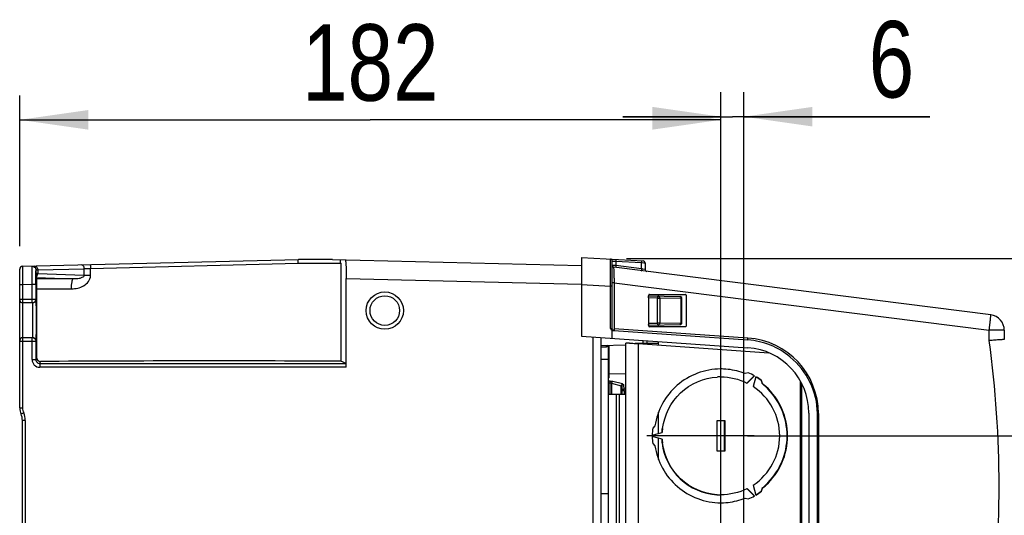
# Model space of a CAD drawing. Header units: inches. Extents: x 0 to 117, y 0 to 83.
# Tile 55 of 57: x 47.61 to 57.67, y 69.57 to 74.63. Entities that reach past the tile are written whole.
import ezdxf

# ---------------------------------------------------------------- set-up
doc = ezdxf.new("R2010")
doc.units = ezdxf.units.IN
doc.header["$LTSCALE"] = 6.431102
doc.header["$MEASUREMENT"] = 0
doc.linetypes.add('PHANTOM', pattern=[0.8, 0.45, -0.05, 0.1, -0.05, 0.1, -0.05])
doc.layers.get('0').update_dxf_attribs({"linetype": 'CONTINUOUS'})
doc.layers.add('DEFAULT_3', color=7, linetype='PHANTOM')
doc.styles.get("Standard").update_dxf_attribs({"font": 'txt', "width": 0.8})
doc.dimstyles.new('DIMSTYLE_1', dxfattribs={"dimtxt": 0.78125, "dimasz": 0.7, "dimexe": 0.18, "dimexo": 0.0625, "dimgap": 0.09, "dimtad": 1, "dimdec": 0, "dimzin": 4, "dimdsep": 46, "dimtxsty": 'STANDARD', "dimblk": '_FILLED', "dimblk1": '_FILLED', "dimblk2": '_FILLED', "dimcen": 0.09, "dimadec": 0, "dimazin": 0, "dimtfac": 1, "dimtdec": 0, "dimtofl": 0, "dimtmove": 0, "dimatfit": 3, "dimldrblk": '_FILLED', "dimfxl": 1, "dimtolj": 1, "dimtzin": 4, "dimarcsym": 0})

# ---------------------------------------------------------------- blocks, each defined once
blk = doc.blocks.new('_FILLED')
at = {"color": 0, "linetype": 'BYBLOCK'}
blk.add_solid([(0, 0), (-1, 0.143), (-1, -0.143)], dxfattribs=at)
blk = doc.blocks.new('*D2')
at = {"color": 7, "linetype": 'CONTINUOUS'}
for p, q in [((54.775, 70.853), (54.775, 73.893)), ((55.01, 67.625), (55.01, 73.893)), ((54.775, 73.643), (53.775, 73.643)), ((53.775, 73.643), (54.893, 73.643)), ((56.909, 73.643), (54.893, 73.643)), ((55.01, 73.643), (56.909, 73.643))]:
    blk.add_line(p, q, dxfattribs=at)
at = {"color": 7, "linetype": 'CONTINUOUS', "xscale": 0.7, "yscale": 0.7, "zscale": 0.7}
blk.add_blockref('_FILLED', (54.775, 73.643), dxfattribs=at)
at = {"color": 7, "linetype": 'CONTINUOUS', "xscale": 0.7, "yscale": 0.7, "zscale": 0.7, "rotation": 180}
blk.add_blockref('_FILLED', (55.01, 73.643), dxfattribs=at)
at = {"color": 7, "linetype": 'CONTINUOUS', "insert": (56.284, 74.62), "char_height": 0.781, "width": 0.625, "attachment_point": 1, "line_spacing_factor": 0.9}
blk.add_mtext('6', dxfattribs=at)
blk = doc.blocks.new('*D3')
at = {"color": 7, "linetype": 'CONTINUOUS'}
for p, q in [((47.615, 72.319), (47.615, 73.861)), ((54.775, 64.633), (54.775, 73.861)), ((47.615, 73.611), (51.195, 73.611)), ((54.775, 73.611), (51.195, 73.611))]:
    blk.add_line(p, q, dxfattribs=at)
at = {"color": 7, "linetype": 'CONTINUOUS', "xscale": 0.7, "yscale": 0.7, "zscale": 0.7, "rotation": 180}
blk.add_blockref('_FILLED', (47.615, 73.611), dxfattribs=at)
at = {"color": 7, "linetype": 'CONTINUOUS', "xscale": 0.7, "yscale": 0.7, "zscale": 0.7}
blk.add_blockref('_FILLED', (54.775, 73.611), dxfattribs=at)
at = {"color": 7, "linetype": 'CONTINUOUS', "insert": (51.195, 74.587), "char_height": 0.7812, "width": 1.875, "attachment_point": 2, "line_spacing_factor": 0.9}
blk.add_mtext('182', dxfattribs=at)
blk = doc.blocks.new('*D4')
at = {"color": 7, "linetype": 'CONTINUOUS'}
for p, q in [((60.274, 71.29), (60.274, 74.233)), ((53.811, 72.196), (60.524, 72.196)), ((60.274, 72.196), (60.274, 71.29)), ((60.274, 70.383), (60.274, 71.29)), ((55.048, 70.383), (60.524, 70.383))]:
    blk.add_line(p, q, dxfattribs=at)
at = {"color": 7, "linetype": 'CONTINUOUS', "xscale": 0.7, "yscale": 0.7, "zscale": 0.7}
for p, rotation in [((60.274, 72.196), 90), ((60.274, 70.383), 270)]:
    blk.add_blockref('_FILLED', p, dxfattribs=dict(at, rotation=rotation))
at = {"color": 7, "linetype": 'CONTINUOUS', "insert": (59.297, 72.983), "char_height": 0.7812, "width": 1.25, "attachment_point": 1, "rotation": 90, "line_spacing_factor": 0.9}
blk.add_mtext('46', dxfattribs=at)
blk = doc.blocks.new('*D5')
at = {"color": 7, "linetype": 'CONTINUOUS'}
for p, q in [((61.946, 69.576), (61.946, 72.222)), ((55.048, 70.383), (62.196, 70.383)), ((61.946, 70.383), (61.946, 69.576)), ((61.946, 68.769), (61.946, 69.576)), ((55.048, 68.769), (62.196, 68.769))]:
    blk.add_line(p, q, dxfattribs=at)
at = {"color": 7, "linetype": 'CONTINUOUS', "xscale": 0.7, "yscale": 0.7, "zscale": 0.7}
for p, rotation in [((61.946, 70.383), 90), ((61.946, 68.769), 270)]:
    blk.add_blockref('_FILLED', p, dxfattribs=dict(at, rotation=rotation))
at = {"color": 7, "linetype": 'CONTINUOUS', "insert": (60.97, 70.972), "char_height": 0.7812, "width": 1.25, "attachment_point": 1, "rotation": 90, "line_spacing_factor": 0.9}
blk.add_mtext('41', dxfattribs=at)
blk = doc.blocks.new('*D6')
at = {"color": 7, "linetype": 'CONTINUOUS'}
for p, q in [((63.754, 68.769), (63.754, 71.136)), ((63.754, 71.136), (63.754, 68.119)), ((55.048, 68.769), (64.004, 68.769)), ((63.754, 66.47), (63.754, 68.119)), ((55.284, 67.47), (64.004, 67.47)), ((63.754, 67.47), (63.754, 66.47))]:
    blk.add_line(p, q, dxfattribs=at)
at = {"color": 7, "linetype": 'CONTINUOUS', "xscale": 0.7, "yscale": 0.7, "zscale": 0.7}
for p, rotation in [((63.754, 68.769), 270), ((63.754, 67.47), 90)]:
    blk.add_blockref('_FILLED', p, dxfattribs=dict(at, rotation=rotation))
at = {"color": 7, "linetype": 'CONTINUOUS', "insert": (62.778, 69.886), "char_height": 0.7812, "width": 1.25, "attachment_point": 1, "rotation": 90, "line_spacing_factor": 0.9}
blk.add_mtext('33', dxfattribs=at)
blk = doc.blocks.new('*D7')
at = {"color": 7, "linetype": 'CONTINUOUS'}
for p, q in [((65.343, 67.47), (65.343, 70.011)), ((65.343, 70.011), (65.343, 66.82)), ((55.284, 67.47), (65.593, 67.47)), ((65.343, 65.171), (65.343, 66.82)), ((55.048, 66.171), (65.593, 66.171)), ((65.343, 66.171), (65.343, 65.171))]:
    blk.add_line(p, q, dxfattribs=at)
at = {"color": 7, "linetype": 'CONTINUOUS', "xscale": 0.7, "yscale": 0.7, "zscale": 0.7}
for p, rotation in [((65.343, 67.47), 270), ((65.343, 66.171), 90)]:
    blk.add_blockref('_FILLED', p, dxfattribs=dict(at, rotation=rotation))
at = {"color": 7, "linetype": 'CONTINUOUS', "insert": (64.366, 68.761), "char_height": 0.7812, "width": 1.25, "attachment_point": 1, "rotation": 90, "line_spacing_factor": 0.9}
blk.add_mtext('33', dxfattribs=at)

msp = doc.modelspace()

# ---------------------------------------------------------------- linework, layer by layer
at = {"color": 7, "linetype": 'CONTINUOUS'}
for p, q in [((53.3502, 72.2041), (53.3502, 71.4029)), ((53.3502, 72.2041), (53.982, 72.171)), ((47.6436, 72.1155), (50.4615, 72.1844)), ((47.6436, 72.1155), (47.6443, 71.9265)), ((47.7994, 72.0792), (48.2742, 72.0908)), ((48.2728, 72.0219), (48.2742, 72.0908)), ((48.3378, 72.0193), (48.3394, 72.094)), ((48.3394, 72.094), (50.4579, 72.1461)), ((50.4579, 72.1461), (50.8924, 72.146)), ((50.8074, 72.1844), (50.4615, 72.1844)), ((50.8074, 72.1844), (53.3502, 72.1222)), ((50.8924, 72.146), (50.894, 71.1457)), ((53.6474, 72.187), (53.6473, 72.1885)), ((53.6477, 72.1179), (53.6477, 72.136)), ((53.6477, 72.0753), (53.6477, 72.1179)), ((53.666, 71.4779), (53.666, 72.1689)), ((53.666, 72.1689), (53.7026, 72.166)), ((53.666, 72.1134), (53.6693, 72.1134)), ((53.7026, 72.1219), (53.6665, 72.1242)), ((57.5313, 71.6186), (53.6832, 72.1047)), ((53.6832, 72.1038), (53.6832, 72.1047)), ((53.6835, 72.0746), (53.6832, 72.1038)), ((53.7026, 72.166), (53.7026, 72.1219)), ((53.7026, 72.166), (53.964, 72.1523)), ((53.964, 72.0889), (53.7026, 72.1219)), ((53.964, 72.0889), (53.964, 72.1523)), ((53.964, 72.1523), (53.9877, 72.1517)), ((53.9877, 72.1517), (54, 72.1513)), ((54.0006, 72.1513), (54.0006, 72.0819)), ((47.6148, 70.6695), (47.6148, 72.086)), ((47.7816, 72.0417), (47.7816, 72.0769)), ((47.7816, 72.0417), (47.7822, 72.0051)), ((47.7822, 72.0051), (47.7825, 71.9997)), ((47.7825, 71.9997), (47.7865, 71.9876)), ((47.7825, 71.9997), (48.162, 71.9855)), ((47.783, 72.0786), (47.7994, 72.0792)), ((47.7994, 72.0792), (47.7994, 72.0396)), ((48.2728, 72.0219), (47.7994, 72.0396)), ((50.9494, 71.0836), (50.9494, 71.9919)), ((50.9494, 71.9919), (53.3503, 71.9332)), ((53.6475, 71.9708), (53.6476, 71.9987)), ((53.6476, 71.9987), (53.6477, 72.0753)), ((53.6846, 71.9953), (53.6835, 72.0746)), ((53.971, 72.0876), (53.964, 72.0889)), ((53.9774, 72.0863), (53.971, 72.0876)), ((54.0006, 72.082), (53.9774, 72.0863)), ((47.6443, 71.9265), (47.6148, 71.9265)), ((47.7411, 71.9289), (47.6443, 71.9265)), ((47.6443, 71.9265), (47.6443, 71.7415)), ((47.7411, 71.7415), (47.7411, 71.9289)), ((47.7805, 71.9289), (47.7411, 71.9289)), ((47.7805, 71.9289), (47.7805, 71.7808)), ((48.162, 71.9855), (47.7865, 71.9876)), ((47.7873, 71.8995), (47.7874, 71.8865)), ((53.3502, 71.9289), (53.6473, 71.9133)), ((53.6473, 71.9133), (53.6474, 71.9461)), ((53.6473, 71.4805), (53.6473, 71.9133)), ((53.666, 71.9133), (53.6473, 71.9133)), ((53.6474, 71.9461), (53.6475, 71.9708)), ((53.6853, 71.946), (53.666, 71.946)), ((53.6853, 71.9461), (53.6853, 71.4779)), ((53.6853, 71.9461), (57.5143, 71.4623)), ((47.7874, 71.8865), (47.7873, 71.7808)), ((47.7874, 71.8865), (48.144, 71.8845)), ((54.0353, 71.792), (54.0353, 71.5334)), ((54.1268, 71.7904), (54.0353, 71.792)), ((54.036, 71.8117), (54.3574, 71.8061)), ((54.038, 71.8117), (54.038, 71.8202)), ((54.0459, 71.8281), (54.412, 71.8281)), ((54.1268, 71.535), (54.1268, 71.7904)), ((54.1268, 71.7904), (54.1489, 71.7902)), ((54.1384, 71.8101), (54.1384, 71.8281)), ((54.1489, 71.7902), (54.1512, 71.7902)), ((54.1512, 71.7902), (54.1512, 71.5353)), ((54.3683, 71.7864), (54.1512, 71.7902)), ((54.3746, 71.5299), (54.3746, 71.7956)), ((54.4199, 71.8202), (54.4199, 71.5052)), ((47.6148, 71.7808), (47.7805, 71.7808)), ((47.7411, 71.7415), (47.6443, 71.7415)), ((47.6443, 71.7344), (47.6443, 70.6695)), ((47.7873, 71.7808), (47.7872, 71.3478)), ((54.3683, 71.539), (54.3683, 71.7864)), ((54.3683, 71.7864), (54.3746, 71.7864)), ((54.0353, 71.5334), (54.1268, 71.535)), ((54.036, 71.5138), (54.3575, 71.5194)), ((54.038, 71.5052), (54.038, 71.5138)), ((54.412, 71.4974), (54.0459, 71.4974)), ((54.1298, 71.5351), (54.1268, 71.535)), ((54.1512, 71.5353), (54.1298, 71.5351)), ((54.1384, 71.4974), (54.1384, 71.5156)), ((54.1512, 71.5353), (54.3683, 71.539)), ((54.3583, 71.5197), (54.3561, 71.5194)), ((54.3746, 71.5391), (54.3683, 71.539)), ((47.6443, 71.3871), (47.7411, 71.3871)), ((47.7411, 71.1624), (47.7411, 71.3871)), ((53.3502, 71.4029), (55.0504, 71.284)), ((53.4691, 63.4663), (53.4691, 71.3946)), ((53.5479, 71.3891), (53.5479, 63.4718)), ((53.6507, 71.48), (53.6473, 71.4805)), ((53.666, 71.4779), (53.6507, 71.48)), ((53.666, 71.3808), (53.666, 71.4632)), ((53.6801, 71.4586), (55.0505, 71.3627)), ((55.0514, 71.3824), (53.6853, 71.4779)), ((57.5143, 71.4623), (57.5164, 71.4786)), ((57.5143, 71.3567), (57.5143, 71.4623)), ((57.6691, 71.4623), (57.5143, 71.4623)), ((57.6691, 71.4623), (57.6691, 71.3674)), ((47.7805, 71.3478), (47.6148, 71.3478)), ((47.7805, 71.3478), (47.7805, 71.1624)), ((47.7872, 71.3478), (47.7872, 71.1825)), ((53.5479, 71.3068), (53.8041, 71.3121)), ((53.5979, 71.2905), (53.5479, 71.2888)), ((53.5982, 71.2958), (53.5979, 71.2926)), ((53.5979, 71.2905), (53.5979, 71.2926)), ((53.6266, 68.5607), (53.6266, 71.3084)), ((53.6345, 70.9774), (53.6345, 71.3084)), ((53.8038, 63.5301), (53.8038, 71.3308)), ((53.8413, 71.3308), (53.8038, 71.3308)), ((53.8991, 71.3308), (54.1384, 71.3308)), ((53.9219, 71.3308), (53.9219, 71.3267)), ((53.9219, 71.3267), (53.9311, 71.3263)), ((53.9311, 71.3263), (53.9311, 63.5346)), ((53.9311, 71.3263), (55.265, 71.2328)), ((53.9826, 71.3307), (53.9826, 71.3586)), ((54.0203, 71.356), (54.0203, 71.3308)), ((54.1384, 71.3118), (54.1384, 71.3478)), ((47.7411, 71.1624), (47.7805, 71.1624)), ((47.7872, 71.1825), (47.7805, 71.1624)), ((47.8198, 71.123), (47.8266, 71.1433)), ((47.8198, 71.123), (47.8198, 71.0836)), ((47.8198, 71.123), (50.9471, 71.123)), ((50.9471, 71.123), (50.894, 71.1457)), ((53.6266, 71.1627), (53.5479, 71.1627)), ((50.9494, 71.0836), (47.8198, 71.0836)), ((53.8038, 71.0176), (53.6345, 71.0141)), ((55.0551, 71.0273), (55.024, 71.019)), ((55.1138, 70.9957), (55.0422, 70.9238)), ((55.0445, 70.9215), (55.1185, 70.9957)), ((55.1321, 70.9878), (55.105, 70.8865)), ((53.645, 70.9426), (53.6266, 70.9428)), ((53.6266, 70.9238), (53.6443, 70.9236)), ((53.6443, 70.8084), (53.6443, 70.9236)), ((53.6576, 70.9205), (53.6576, 70.8084)), ((53.6576, 70.9205), (53.7563, 70.8941)), ((53.7703, 70.9131), (53.6715, 70.9395)), ((53.7563, 70.8084), (53.7563, 70.8941)), ((53.7621, 70.8868), (53.7621, 70.8084)), ((53.7621, 70.8868), (53.765, 70.842)), ((53.7818, 70.9058), (53.7847, 70.861)), ((55.1864, 70.9486), (55.1948, 70.9174)), ((55.1911, 70.9486), (55.1864, 70.9486)), ((55.1994, 70.9174), (55.1911, 70.9486)), ((55.1948, 70.9174), (55.1994, 70.9174)), ((55.5892, 67.9816), (55.5892, 70.9391)), ((55.5995, 70.9213), (55.5995, 67.9816)), ((53.6266, 70.8084), (53.8038, 70.8084)), ((53.7053, 70.8084), (53.7053, 68.5591)), ((53.7385, 68.5584), (53.7385, 70.8084)), ((53.765, 70.8084), (53.765, 70.842)), ((53.7857, 70.842), (53.765, 70.842)), ((53.8038, 70.8613), (53.7847, 70.861)), ((53.7857, 70.842), (53.8038, 70.8423)), ((53.7857, 70.842), (53.7857, 70.8084)), ((47.6148, 70.6695), (47.6443, 70.6695)), ((47.6555, 70.6172), (47.6286, 70.6051)), ((54.1384, 70.4095), (54.1384, 70.6251)), ((55.673, 70.6163), (55.673, 64.2446)), ((55.761, 64.2448), (55.761, 70.6104)), ((55.761, 70.6104), (55.7711, 70.6104)), ((55.7711, 70.6105), (55.7711, 64.2447)), ((47.6423, 69.1049), (47.6423, 70.5407)), ((47.6719, 70.5407), (47.6423, 70.5407)), ((47.6719, 70.5407), (47.6719, 69.0754)), ((54.1016, 70.4848), (54.0788, 70.4619)), ((54.7356, 70.2257), (54.7356, 70.5407)), ((54.7356, 70.5407), (54.8141, 70.5407)), ((54.8095, 70.5407), (54.8095, 70.2257)), ((54.8141, 70.5407), (54.8141, 70.2257)), ((55.1144, 70.3833), (54.0177, 70.3846)), ((54.0744, 70.3911), (54.1755, 70.4182)), ((54.1755, 70.4182), (54.1709, 70.4182)), ((54.1755, 70.3482), (54.0744, 70.3753)), ((54.0788, 70.3045), (54.1016, 70.2816)), ((54.1384, 70.1413), (54.1384, 70.3569)), ((54.1709, 70.3482), (54.1755, 70.3482)), ((54.8141, 70.2257), (54.7356, 70.2257)), ((55.105, 69.8799), (55.1321, 69.7786)), ((53.6266, 69.7927), (53.5479, 69.7927)), ((55.0422, 69.8426), (55.1138, 69.7707)), ((55.1185, 69.7707), (55.0445, 69.8449)), ((55.1948, 69.849), (55.1864, 69.8178)), ((55.1864, 69.8178), (55.1911, 69.8178)), ((55.1911, 69.8178), (55.1994, 69.849)), ((55.1994, 69.849), (55.1948, 69.849)), ((55.024, 69.7474), (55.0551, 69.7391))]:
    msp.add_line(p, q, dxfattribs=at)
for radius in [0.1905, 0.1511]:
    msp.add_circle((51.3431, 71.6627), radius, dxfattribs=at)
for centre, radius, start, end in [((47.6443, 72.086), 0.0295, 91.4, 179.98074), ((53.6463, 72.1688), 0.0197, 0.02094, 86.99209), ((53.6856, 72.1242), 0.0197, 180, 262.8), ((53.6893, 72.1666), 0.2751, 357.01642, 357.72624), ((53.9809, 72.1513), 0.0197, 0, 87), ((69.7538, 72.2029), 16.0706, 180.74033, 180.85642), ((54.0203, 72.0819), 0.0197, 180.00013, 262.8), ((57.7164, 72.025), 4.0319, 180.88556, 181.12232), ((53.0277, 71.8096), 1.0993, 359.00078, 359.17881), ((54.3572, 71.7864), 0.0197, 27.74933, 88.99787), ((54.3381, 71.7867), 0.0302, 359.42937, 5.8704), ((47.6443, 71.771), 0.0295, 180.00011, 270), ((47.7411, 71.7797), 0.0383, 270.01681, 275.16194), ((47.7439, 71.7808), 0.0394, 269.98063, 0.02156), ((57.5116, 71.4623), 0.1575, 0, 82.8), ((54.5836, 71.5335), 0.5482, 180.00106, 180.37485), ((54.5505, 71.5332), 0.5152, 180.37156, 180.7357), ((54.3931, 71.5309), 0.3578, 180.69652, 181.61984), ((54.121, 71.535), 0.0302, 354.12962, 0.57067), ((54.3572, 71.5391), 0.0197, 271.00004, 332.25121), ((49.0977, 72.5266), 8.4837, 352.9041, 353.12118), ((50.2292, 72.3899), 7.3439, 353.12277, 353.24259), ((47.6443, 71.3576), 0.0295, 90, 179.99978), ((47.7439, 71.3478), 0.0394, 359.97854, 90.01927), ((53.6856, 71.4779), 0.0197, 180, 217.47192), ((53.5919, 71.3234), 0.0344, 311.37749, 316.8584), ((54.9979, 70.6106), 0.7539, 49.97504, 85.99893), ((54.9976, 70.6109), 0.7733, 359.99145, 86.00697), ((46.7493, 69.8714), 10.867, 352.14429, 7.85571), ((55.0038, 70.6163), 0.6693, 0, 86), ((47.8199, 71.1623), 0.0787, 179.98651, 269.98059), ((47.8198, 71.1623), 0.0393, 179.9351, 270.01254), ((49.5869, -224.7364), 295.885, 89.746877, 90.340862), ((54.775, 70.3856), 0.5999, 90.00093, 93.636), ((54.775, 70.3883), 0.678, 87.63536, 90.25372), ((54.7744, 70.3839), 0.6824, 72.38641, 87.5962), ((54.7752, 70.3876), 0.6786, 68.49669, 72.36028), ((54.7744, 70.3859), 0.7002, 60.56783, 66.36609), ((54.774, 70.3853), 0.7009, 53.48367, 59.27812), ((53.6481, 68.1066), 2.8707, 90.27103, 90.4284), ((54.7763, 70.3891), 0.5961, 63.26346, 63.5993), ((54.7722, 70.3832), 0.6033, 303.47538, 56.52462), ((54.7697, 70.3858), 0.7003, 53.48242, 57.99151), ((54.7698, 70.3858), 0.6805, 47.50028, 51.35648), ((54.7744, 70.3858), 0.6805, 47.50014, 51.35648), ((54.7669, 70.3832), 0.6844, 312.52853, 47.47161), ((54.7715, 70.3832), 0.6844, 312.52839, 47.47147), ((47.7723, 70.6695), 0.1575, 180, 204.14685), ((47.4849, 70.5407), 0.1575, 0, 24.14685), ((47.7723, 70.6695), 0.128, 180, 204.14685), ((47.4849, 70.5407), 0.187, 0, 24.14685), ((54.7797, 70.3832), 0.7053, 173.58835, 179.35822), ((54.7732, 70.3832), 0.6033, 172.852, 176.6726), ((54.7778, 70.3832), 0.6033, 172.852, 176.6726), ((54.7797, 70.3832), 0.7053, 180.64178, 186.41165), ((54.7732, 70.3832), 0.6033, 183.3274, 187.148), ((54.7778, 70.3832), 0.6033, 183.3274, 187.148), ((54.7698, 70.3806), 0.6805, 308.64352, 312.49986), ((54.7744, 70.3806), 0.6805, 308.64352, 312.49972), ((54.775, 70.3808), 0.5999, 266.364, 269.99907), ((54.7763, 70.3773), 0.5961, 296.4007, 296.73654), ((54.7694, 70.3811), 0.7008, 301.04644, 306.51656), ((54.774, 70.3811), 0.7009, 300.72188, 306.51633), ((54.775, 70.3789), 0.6788, 269.9933, 272.36406), ((54.7744, 70.3825), 0.6824, 272.40322, 287.61345), ((54.7752, 70.3788), 0.6786, 287.63958, 291.50331), ((54.7744, 70.3805), 0.7002, 293.63391, 299.43217)]:
    msp.add_arc(centre, radius, start, end, dxfattribs=at)
for centre, major_axis, ratio, start_param, end_param in [((54.0459, 71.8202), (-0.00551, 0.00568), 0.9951434, -0.7673193, 0.7986111), ((54.412, 71.8202), (0.00551, 0.00568), 0.9951434, -0.7986111, 0.7673193), ((54.0459, 71.5053), (0.00551, 0.00568), 0.9951434, -3.9402037, -2.3742734), ((54.412, 71.5053), (-0.00551, 0.00568), 0.9951434, -3.9089119, -2.3429816), ((50.947, 71.0836), (0, 0.0394), 0.0611626, -1.5707963, -0.0261799)]:
    msp.add_ellipse(centre, major_axis=major_axis, ratio=ratio, start_param=start_param, end_param=end_param, dxfattribs=at)
for points, knots in [([(47.7411, 71.9289), (47.7409, 71.97), (47.7411, 72.0323), (47.7404, 72.0946), (47.7413, 72.1158)], [0, 0, 0, 0, 0.6594904, 1, 1, 1, 1]), ([(47.7413, 72.1158), (47.7413, 72.1164), (47.7415, 72.1176), (47.7428, 72.1179), (47.7433, 72.118)], [0, 0, 0, 0, 0.5189726, 1, 1, 1, 1]), ([(47.7433, 72.118), (47.7533, 72.1182), (47.7746, 72.1099), (47.783, 72.0888), (47.783, 72.0786)], [0, 0, 0, 0, 0.4975577, 1, 1, 1, 1]), ([(47.7662, 72.1185), (47.7748, 72.1187), (47.7937, 72.1086), (47.7993, 72.0891), (47.7994, 72.0792)], [0, 0, 0, 0, 0.46469, 1, 1, 1, 1]), ([(48.2742, 72.0908), (48.2741, 72.1007), (48.2685, 72.1202), (48.2496, 72.1303), (48.241, 72.1301)], [0, 0, 0, 0, 0.53485, 1, 1, 1, 1]), ([(48.2742, 72.0908), (48.2785, 72.091), (48.3002, 72.0922), (48.322, 72.0932), (48.3394, 72.094)], [0, 0, 0, 0, 0.1975013, 1, 1, 1, 1]), ([(48.3322, 72.1324), (48.3335, 72.1324), (48.3356, 72.1274), (48.3381, 72.1159), (48.3392, 72.1031), (48.3394, 72.094)], [0, 0, 0, 0, 0.094455, 0.3097516, 1, 1, 1, 1]), ([(50.4581, 72.1461), (50.4578, 72.1551), (50.4578, 72.1682), (50.4595, 72.179), (50.4604, 72.1844), (50.4615, 72.1844)], [0, 0, 0, 0, 0.699957, 0.9149383, 1, 1, 1, 1]), ([(50.8924, 72.146), (50.8924, 72.15), (50.8921, 72.1621), (50.8922, 72.1743), (50.8907, 72.1824)], [0, 0, 0, 0, 0.3269262, 1, 1, 1, 1]), ([(50.9379, 72.1812), (50.9393, 72.1812), (50.9408, 72.1743), (50.9428, 72.1652), (50.9446, 72.147), (50.947, 72.1134), (50.9489, 72.0606), (50.9494, 72.0161), (50.9494, 71.9919)], [0, 0, 0, 0, 0.0226311, 0.0803689, 0.1728498, 0.2968411, 0.6194747, 1, 1, 1, 1]), ([(53.6477, 72.136), (53.6477, 72.1424), (53.6476, 72.1594), (53.6477, 72.1764), (53.6474, 72.187)], [0, 0, 0, 0, 0.3759845, 1, 1, 1, 1]), ([(53.7026, 72.1219), (53.7023, 72.1198), (53.7018, 72.1134), (53.7002, 72.1068), (53.7013, 72.1027)], [0, 0, 0, 0, 0.3364631, 1, 1, 1, 1]), ([(53.7022, 72.1856), (53.7028, 72.1856), (53.7025, 72.1827), (53.7035, 72.1774), (53.7028, 72.1706), (53.7026, 72.166)], [0, 0, 0, 0, 0.0798636, 0.2961277, 1, 1, 1, 1]), ([(53.9636, 72.1719), (53.9652, 72.1719), (53.9631, 72.1632), (53.9643, 72.1596), (53.9641, 72.1557)], [0, 0, 0, 0, 0.2860004, 1, 1, 1, 1]), ([(47.7805, 71.9289), (47.7805, 71.9614), (47.781, 72.0107), (47.7806, 72.0601), (47.7816, 72.0769)], [0, 0, 0, 0, 0.6594151, 1, 1, 1, 1]), ([(47.7816, 72.0769), (47.7816, 72.0773), (47.7816, 72.0788), (47.7831, 72.0782), (47.7836, 72.0779)], [0, 0, 0, 0, 0.4456275, 1, 1, 1, 1]), ([(47.7994, 72.0396), (47.795, 72.0399), (47.7906, 72.0414), (47.782, 72.0401), (47.7816, 72.0417)], [0, 0, 0, 0, 0.7325599, 1, 1, 1, 1]), ([(48.144, 71.8845), (48.1866, 71.8856), (48.2533, 71.8985), (48.3206, 71.9546), (48.3378, 71.9978), (48.3378, 72.0193)], [0, 0, 0, 0, 0.4971098, 0.7484271, 1, 1, 1, 1]), ([(48.2728, 72.0219), (48.2716, 72.0114), (48.2505, 71.997), (48.2126, 71.9875), (48.1819, 71.9851), (48.162, 71.9855)], [0, 0, 0, 0, 0.2617899, 0.5107166, 1, 1, 1, 1]), ([(48.3378, 72.0193), (48.3315, 72.0195), (48.3098, 72.0201), (48.2881, 72.021), (48.2728, 72.0219)], [0, 0, 0, 0, 0.2922217, 1, 1, 1, 1]), ([(53.964, 72.0889), (53.9634, 72.0843), (53.9623, 72.0777), (53.9628, 72.0724), (53.9623, 72.0694), (53.9629, 72.0694)], [0, 0, 0, 0, 0.703823, 0.908019, 1, 1, 1, 1]), ([(47.7865, 71.9876), (47.7872, 71.9854), (47.7862, 71.9765), (47.7875, 71.9588), (47.7871, 71.9317), (47.7873, 71.9109), (47.7873, 71.8995)], [0, 0, 0, 0, 0.0804943, 0.2917829, 0.6112147, 1, 1, 1, 1]), ([(48.144, 71.8845), (48.144, 71.8972), (48.1447, 71.9205), (48.1484, 71.9523), (48.1527, 71.9722), (48.1584, 71.985), (48.162, 71.9855)], [0, 0, 0, 0, 0.3627065, 0.6759135, 0.8954584, 1, 1, 1, 1]), ([(54.0353, 71.792), (54.0353, 71.7967), (54.0348, 71.8036), (54.0361, 71.8086), (54.0355, 71.8117), (54.036, 71.8117)], [0, 0, 0, 0, 0.7067651, 0.92301, 1, 1, 1, 1]), ([(54.1268, 71.8101), (54.1272, 71.8101), (54.1265, 71.8077), (54.1276, 71.8035), (54.127, 71.7977), (54.1269, 71.7938)], [0, 0, 0, 0, 0.0734553, 0.2829427, 1, 1, 1, 1]), ([(54.1512, 71.7902), (54.1513, 71.7927), (54.1507, 71.8004), (54.1446, 71.8098), (54.139, 71.8099)], [0, 0, 0, 0, 0.3110865, 1, 1, 1, 1]), ([(54.3561, 71.8061), (54.361, 71.806), (54.3668, 71.7987), (54.3679, 71.792), (54.3682, 71.7898)], [0, 0, 0, 0, 0.6892325, 1, 1, 1, 1]), ([(47.7439, 71.7415), (47.745, 71.7415), (47.7431, 71.7343), (47.7454, 71.7269), (47.7446, 71.7093), (47.7454, 71.6881), (47.7454, 71.6614), (47.7457, 71.6198), (47.7458, 71.5643), (47.7457, 71.5089), (47.7454, 71.4672), (47.7454, 71.4405), (47.7446, 71.4193), (47.7454, 71.4017), (47.7431, 71.3944), (47.745, 71.3871), (47.7439, 71.3871)], [0, 0, 0, 0, 0.0096801, 0.0381274, 0.0843421, 0.1465041, 0.2222512, 0.3086764, 0.4999799, 0.6912857, 0.777715, 0.853474, 0.9156449, 0.9618686, 0.9903191, 1, 1, 1, 1]), ([(47.7805, 71.7808), (47.7805, 71.7713), (47.773, 71.7516), (47.754, 71.7425), (47.7445, 71.7416)], [0, 0, 0, 0, 0.4998091, 1, 1, 1, 1]), ([(47.7832, 71.3478), (47.7846, 71.3477), (47.7821, 71.3567), (47.785, 71.3655), (47.7839, 71.3871), (47.7848, 71.413), (47.7848, 71.4456), (47.7851, 71.4965), (47.7851, 71.5643), (47.7851, 71.6321), (47.7848, 71.683), (47.7848, 71.7157), (47.7839, 71.7415), (47.785, 71.763), (47.7821, 71.772), (47.7846, 71.7809), (47.7832, 71.7808)], [0, 0, 0, 0, 0.0096463, 0.0381211, 0.0843258, 0.1465057, 0.2222544, 0.3086855, 0.4999981, 0.6913097, 0.777743, 0.8534942, 0.9156779, 0.9618848, 0.9903495, 1, 1, 1, 1]), ([(57.5221, 71.5258), (57.5236, 71.5384), (57.5261, 71.5608), (57.5292, 71.5872), (57.5304, 71.6029), (57.5316, 71.6114), (57.531, 71.6152), (57.5319, 71.6185), (57.5313, 71.6186)], [0, 0, 0, 0, 0.4087636, 0.7275356, 0.8445585, 0.930002, 0.9820385, 1, 1, 1, 1]), ([(54.036, 71.5138), (54.0354, 71.5138), (54.0362, 71.5176), (54.0355, 71.5191), (54.0355, 71.5208)], [0, 0, 0, 0, 0.2642878, 1, 1, 1, 1]), ([(54.1268, 71.535), (54.1269, 71.5328), (54.1269, 71.5264), (54.1272, 71.5199), (54.1269, 71.5157)], [0, 0, 0, 0, 0.3464721, 1, 1, 1, 1]), ([(54.139, 71.5156), (54.1439, 71.5157), (54.1497, 71.523), (54.1509, 71.5297), (54.1511, 71.5319)], [0, 0, 0, 0, 0.6892326, 1, 1, 1, 1]), ([(54.3683, 71.539), (54.3683, 71.5368), (54.3677, 71.5295), (54.3633, 71.5212), (54.3583, 71.5197)], [0, 0, 0, 0, 0.2984352, 1, 1, 1, 1]), ([(53.6853, 71.4779), (53.6851, 71.4757), (53.6848, 71.4692), (53.6841, 71.4628), (53.6842, 71.4586)], [0, 0, 0, 0, 0.3465383, 1, 1, 1, 1]), ([(53.8413, 71.3308), (53.8472, 71.3304), (53.874, 71.3289), (53.9009, 71.3277), (53.9219, 71.3267)], [0, 0, 0, 0, 0.2175629, 1, 1, 1, 1]), ([(55.0504, 71.3628), (55.0499, 71.3628), (55.051, 71.3658), (55.05, 71.371), (55.0512, 71.3778), (55.0515, 71.3824)], [0, 0, 0, 0, 0.0877072, 0.2920989, 1, 1, 1, 1]), ([(57.6691, 71.3674), (57.6691, 71.3665), (57.6628, 71.3683), (57.6564, 71.3656), (57.641, 71.3657), (57.6226, 71.3639), (57.5993, 71.3625), (57.5629, 71.3599), (57.5341, 71.358), (57.5143, 71.3567)], [0, 0, 0, 0, 0.01922, 0.0760018, 0.1682015, 0.2923422, 0.4436084, 0.6163774, 1, 1, 1, 1]), ([(55.761, 70.6104), (55.761, 70.7198), (55.7071, 70.941), (55.5665, 71.1176), (55.4827, 71.188)], [0, 0, 0, 0, 0.4999357, 1, 1, 1, 1]), ([(54.772, 71.0663), (54.692, 71.0659), (54.5306, 71.0363), (54.3201, 70.9107), (54.1659, 70.7199), (54.1135, 70.5641), (54.1016, 70.4848)], [0, 0, 0, 0, 0.2496775, 0.4995306, 0.7496467, 1, 1, 1, 1]), ([(54.1792, 70.4583), (54.1961, 70.5932), (54.3281, 70.8593), (54.6016, 70.9758), (54.737, 70.9844)], [0, 0, 0, 0, 0.5005121, 1, 1, 1, 1]), ([(53.6443, 70.9236), (53.6444, 70.9257), (53.6444, 70.9321), (53.645, 70.9384), (53.645, 70.9426)], [0, 0, 0, 0, 0.3325484, 1, 1, 1, 1]), ([(53.645, 70.9426), (53.652, 70.9426), (53.6609, 70.9419), (53.6696, 70.94), (53.6715, 70.9395)], [0, 0, 0, 0, 0.7836964, 1, 1, 1, 1]), ([(53.7563, 70.8941), (53.7579, 70.8932), (53.7614, 70.8923), (53.761, 70.8881), (53.7601, 70.8874)], [0, 0, 0, 0, 0.5918936, 1, 1, 1, 1]), ([(53.7818, 70.9058), (53.7768, 70.9058), (53.7665, 70.9019), (53.7621, 70.8917), (53.7621, 70.8868)], [0, 0, 0, 0, 0.5058354, 1, 1, 1, 1]), ([(53.7703, 70.9131), (53.7719, 70.9126), (53.776, 70.9113), (53.7816, 70.9087), (53.7818, 70.9058)], [0, 0, 0, 0, 0.36613, 1, 1, 1, 1]), ([(53.765, 70.842), (53.765, 70.8469), (53.7695, 70.8571), (53.7797, 70.861), (53.7847, 70.861)], [0, 0, 0, 0, 0.4956913, 1, 1, 1, 1]), ([(53.7847, 70.861), (53.7849, 70.8602), (53.7855, 70.8538), (53.7857, 70.8475), (53.7857, 70.842)], [0, 0, 0, 0, 0.1398993, 1, 1, 1, 1]), ([(54.1016, 70.2816), (54.1135, 70.202), (54.1662, 70.0458), (54.3212, 69.8547), (54.5327, 69.7292), (54.6947, 69.7001), (54.7749, 69.7001)], [0, 0, 0, 0, 0.250354, 0.5004703, 0.7503228, 1, 1, 1, 1]), ([(54.1745, 70.3081), (54.1914, 70.1732), (54.3235, 69.9071), (54.5969, 69.7907), (54.7323, 69.7821)], [0, 0, 0, 0, 0.5005121, 1, 1, 1, 1]), ([(54.737, 69.7821), (54.6016, 69.7907), (54.3281, 69.9071), (54.1961, 70.1732), (54.1792, 70.3081)], [0, 0, 0, 0, 0.4994879, 1, 1, 1, 1])]:
    msp.add_open_spline(points, degree=3, knots=knots, dxfattribs=at)
for points in [[(47.7413, 72.1158), (47.7504, 72.116), (47.76, 72.1127), (47.7671, 72.107)], [(47.7671, 72.107), (47.7706, 72.1042), (47.7737, 72.1007), (47.776, 72.0968)], [(47.776, 72.0968), (47.7796, 72.0909), (47.7816, 72.0838), (47.7816, 72.0769)], [(47.7822, 72.0051), (47.7929, 72.0122), (47.7992, 72.0268), (47.7994, 72.0396)], [(47.7411, 71.3871), (47.749, 71.3871), (47.7572, 71.3846), (47.7637, 71.38)], [(53.6473, 71.4805), (53.6529, 71.4741), (53.6587, 71.4676), (53.666, 71.4632)], [(53.666, 71.4632), (53.6699, 71.4609), (53.6752, 71.4583), (53.6794, 71.4602)], [(47.7637, 71.38), (47.7736, 71.3731), (47.7805, 71.3599), (47.7805, 71.3478)], [(53.5979, 71.2926), (53.6037, 71.2927), (53.6098, 71.2944), (53.6147, 71.2975)], [(53.6147, 71.2975), (53.6106, 71.2939), (53.6039, 71.29), (53.5991, 71.2926)], [(53.6231, 71.3083), (53.6215, 71.3053), (53.6194, 71.3024), (53.6171, 71.2998)], [(47.7872, 71.1825), (47.7872, 71.171), (47.7933, 71.1585), (47.8024, 71.1515)], [(47.8024, 71.1515), (47.8091, 71.1463), (47.8181, 71.1433), (47.8266, 71.1433)], [(54.775, 70.9856), (54.8662, 70.9856), (54.9597, 70.9636), (55.0414, 70.9231)], [(53.6443, 70.9236), (53.6481, 70.9235), (53.6543, 70.9241), (53.6552, 70.9204)], [(53.6715, 70.9395), (53.6639, 70.9376), (53.6586, 70.9283), (53.6576, 70.9205)], [(53.7563, 70.8941), (53.7574, 70.9018), (53.7625, 70.9117), (53.7703, 70.9131)], [(55.0414, 69.8433), (54.9597, 69.8028), (54.8662, 69.7808), (54.775, 69.7808)]]:
    msp.add_open_spline(points, degree=3, dxfattribs=at)
at = {"layer": 'DEFAULT_3', "color": 7, "linetype": 'PHANTOM'}
msp.add_line((54.7749, 63.6802), (54.7749, 71.2139), dxfattribs=at)

# ---------------------------------------------------------------- dimensions: what is measured, and where the dimension line sits
at = {"color": 7, "linetype": 'CONTINUOUS'}
for base, p1, p2, angle, picture, middle in [((54.7749, 73.6432), (55.0105, 67.6248), (54.7749, 70.8532), 180, '*D2', (56.5968, 74.2292)), ((47.6148, 73.6108), (54.7749, 64.6327), (47.6148, 72.3187), 180, '*D3', (50.2573, 74.1968)), ((60.2735, 70.3832), (53.8113, 72.1963), (55.0481, 70.3832), 270, '*D4', (59.6876, 73.6081)), ((61.9465, 68.769), (55.0481, 70.3832), (55.0482, 68.769), 270, '*D5', (61.3605, 71.5971)), ((63.7541, 67.4698), (55.0482, 68.769), (55.2837, 67.4698), 270, '*D6', (63.1681, 70.5105)), ((65.3429, 66.1706), (55.2837, 67.4698), (55.0481, 66.1706), 270, '*D7', (64.7569, 69.3857))]:
    dim = msp.add_linear_dim(base=base, p1=p1, p2=p2, angle=angle, dimstyle='DIMSTYLE_1', dxfattribs=at)
    dim.commit()
    dim.dimension.update_dxf_attribs({"geometry": picture, "text_midpoint": middle, "dimtype": 160})

doc.saveas('drawing.dxf')
